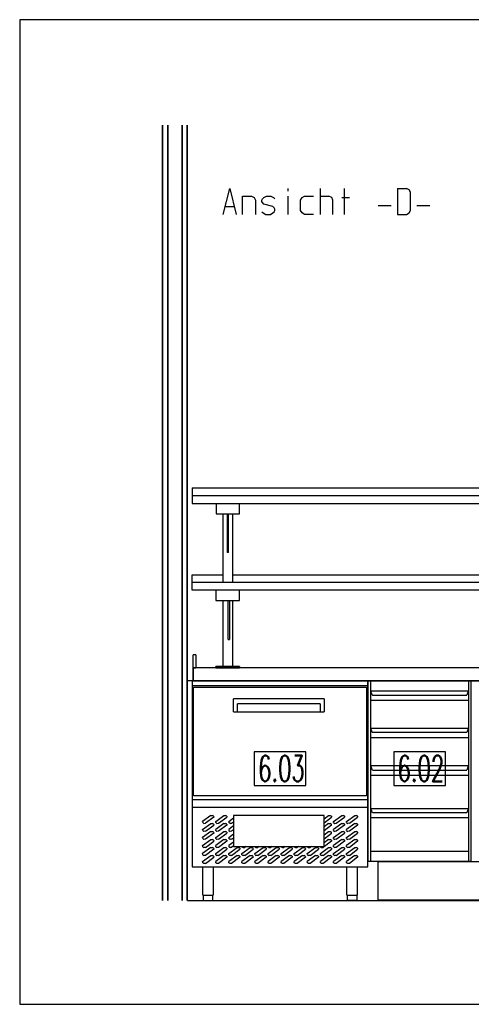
# Model space of a CAD drawing. Header units: millimetres. Extents: x 0 to 40100, y 0 to 29075.
# Tile 96 of 119: x 21910 to 23658, y 9907 to 13717. Entities that reach past the tile are written whole.
import ezdxf

# ---------------------------------------------------------------- set-up
doc = ezdxf.new("R2010")
doc.units = ezdxf.units.MM
doc.header["$MEASUREMENT"] = 0
doc.linetypes.add('AUSGEZOGEN', pattern=[0, 0])
doc.layers.get('0').update_dxf_attribs({"linetype": 'CONTINUOUS'})
for name, color, linetype, true_color in [('ibmp_KT_CNS-Sockel', 7, 'AUSGEZOGEN', 0xff8000), ('ibmp_KT_Einrichtung', 7, 'AUSGEZOGEN', 0x000080), ('ibmp_KT_Geräte_Ansicht', 1, 'AUSGEZOGEN', 0xff0000), ('ibmp_KT_Grundriss', 6, 'AUSGEZOGEN', 0xff00ff), ('ibmp_KT_nötige Mauern', 1, 'AUSGEZOGEN', 0xff0000), ('ibmp_KT_Positionsnummern', 7, 'AUSGEZOGEN', 0x800000)]:
    doc.layers.add(name, color=color, linetype=linetype, true_color=true_color)
doc.layers.add('IBMP_KT_GR', color=7, linetype='AUSGEZOGEN')
doc.styles.get("Standard").update_dxf_attribs({"font": 'TXT.SHX'})

# ---------------------------------------------------------------- blocks, each defined once
blk = doc.blocks.new('BLOCK_00274')
at = {"layer": 'ibmp_KT_Einrichtung', "color": 0, "linetype": 'AUSGEZOGEN', "true_color": 0x000000}
for p, q in [((22577.72, 11905.1), (22577.72, 11845.1)), ((22577.72, 11905.1), (24477.72, 11905.1)), ((24477.72, 11875.1), (22577.72, 11875.1)), ((22577.72, 11845.1), (24477.72, 11845.1)), ((22669.69, 11845.1), (22669.69, 11805.1)), ((22760.35, 11805.1), (22760.35, 11845.1)), ((22669.69, 11805.1), (22760.35, 11805.1)), ((22696.91, 11539.1), (22696.91, 11805.1)), ((22713.2, 11805.1), (22713.2, 11655.1)), ((22717.75, 11655.1), (22717.75, 11805.1)), ((22733.17, 11805.1), (22733.17, 11539.1)), ((22717.75, 11655.1), (22713.2, 11655.1)), ((22577.72, 11569.1), (22696.91, 11569.1)), ((22577.72, 11509.1), (22577.72, 11569.1)), ((22733.17, 11569.1), (24477.72, 11569.1)), ((24477.72, 11539.1), (22577.72, 11539.1)), ((25377.72, 11509.1), (22577.72, 11509.1)), ((22669.61, 11509.1), (22669.61, 11469.1)), ((22760.27, 11469.1), (22760.27, 11509.1)), ((22669.61, 11469.1), (22760.27, 11469.1)), ((22696.79, 11214.1), (22696.79, 11469.1)), ((22716.75, 11319.1), (22716.75, 11469.1)), ((22721.29, 11469.1), (22721.29, 11319.1)), ((22733.07, 11469.1), (22733.07, 11214.1)), ((22716.75, 11319.1), (22721.29, 11319.1)), ((22581.72, 11209.1), (22581.72, 11259.1)), ((22591.72, 11259.1), (22581.72, 11259.1)), ((22591.72, 11259.1), (22591.72, 11209.1)), ((22581.72, 11209.1), (22581.72, 11159.1)), ((22581.72, 11159.1), (22581.72, 11209.1)), ((22581.72, 11209.1), (22591.72, 11209.1)), ((24668.8, 11209.1), (22581.72, 11209.1)), ((24713.04, 11209.1), (22581.72, 11209.1)), ((22760.27, 11214.1), (22669.61, 11214.1)), ((22669.61, 11209.1), (22669.61, 11214.1)), ((22669.61, 11209.1), (22760.27, 11209.1)), ((22760.27, 11214.1), (22760.27, 11209.1)), ((22577.72, 11159.1), (23257.72, 11159.1)), ((22577.72, 11159.1), (22577.72, 10439.09)), ((23257.72, 11139.1), (22577.72, 11139.1)), ((22581.72, 11159.1), (24668.8, 11159.1)), ((22581.72, 11159.1), (24713.04, 11159.1)), ((22582.72, 10714.1), (22582.72, 11134.1)), ((22582.72, 11134.1), (23252.72, 11134.1)), ((23252.72, 11134.1), (23252.72, 10714.1)), ((23257.72, 11159.1), (23657.72, 11159.1)), ((23257.72, 11159.1), (23257.72, 10459.09)), ((23257.72, 10439.09), (23257.72, 11159.1)), ((23268.76, 10459.09), (23268.76, 11159.1)), ((23646.69, 11159.1), (23646.69, 10459.09)), ((23657.72, 10459.09), (23657.72, 11159.1)), ((22737.72, 11039.1), (22737.72, 11089.1)), ((23087.72, 11089.1), (22737.72, 11089.1)), ((23087.72, 11089.1), (23087.72, 11039.1)), ((23274.27, 11105.1), (23268.76, 11119.1)), ((23646.69, 11119.1), (23268.76, 11119.1)), ((23275.37, 11103.1), (23274.27, 11105.1)), ((23275.37, 11103.1), (23640.07, 11103.1)), ((23646.13, 11118.1), (23640.07, 11103.1)), ((23646.13, 11119.1), (23646.13, 11118.1)), ((22752.72, 11039.1), (22752.72, 11069.1)), ((23072.72, 11069.1), (22752.72, 11069.1)), ((23072.72, 11069.1), (23072.72, 11039.1)), ((23268.76, 11084.1), (23646.69, 11084.1)), ((22737.72, 11039.1), (23087.72, 11039.1)), ((23274.27, 10960.1), (23268.76, 10974.1)), ((23646.69, 10974.1), (23268.76, 10974.1)), ((23646.13, 10973.1), (23640.07, 10958.1)), ((23646.13, 10974.1), (23646.13, 10973.1)), ((23268.76, 10939.1), (23646.69, 10939.1)), ((23275.37, 10958.1), (23274.27, 10960.1)), ((23640.07, 10958.1), (23275.37, 10958.1)), ((23274.27, 10815.1), (23268.76, 10829.1)), ((23646.69, 10829.1), (23268.76, 10829.1)), ((23646.13, 10828.1), (23640.07, 10813.1)), ((23646.13, 10829.1), (23646.13, 10828.1)), ((23268.76, 10794.1), (23646.69, 10794.1)), ((23275.37, 10813.1), (23274.27, 10815.1)), ((23275.37, 10813.1), (23640.07, 10813.1)), ((23252.72, 10714.1), (22582.72, 10714.1)), ((22577.72, 10699.1), (23257.72, 10699.1)), ((23257.72, 10669.1), (22577.72, 10669.1)), ((22649.82, 10637.96), (22617.72, 10614.06)), ((22660.9, 10631.26), (22628.8, 10607.36)), ((22649.82, 10637.96), (22656, 10638.1)), ((22660.59, 10635.38), (22656, 10638.1)), ((22660.59, 10635.38), (22660.9, 10631.26)), ((22668.38, 10614.06), (22700.48, 10637.96)), ((22679.47, 10607.36), (22711.57, 10631.26)), ((22700.48, 10637.96), (22706.66, 10638.1)), ((22711.24, 10635.38), (22706.66, 10638.1)), ((22711.24, 10635.38), (22711.57, 10631.26)), ((22737.72, 10638.1), (22737.72, 10518.1)), ((23087.72, 10638.1), (22737.72, 10638.1)), ((23087.72, 10518.1), (23087.72, 10638.1)), ((23087.72, 10624.54), (23105.73, 10637.96)), ((23087.72, 10609.6), (23116.82, 10631.26)), ((23105.73, 10637.96), (23111.91, 10638.1)), ((23111.91, 10638.1), (23116.5, 10635.38)), ((23116.5, 10635.38), (23116.82, 10631.26)), ((23124.29, 10614.06), (23156.39, 10637.96)), ((23135.38, 10607.36), (23167.48, 10631.26)), ((23156.39, 10637.96), (23162.57, 10638.1)), ((23167.15, 10635.38), (23162.57, 10638.1)), ((23167.15, 10635.38), (23167.48, 10631.26)), ((23174.94, 10614.06), (23207.05, 10637.96)), ((23186.03, 10607.36), (23217.72, 10631.26)), ((23207.05, 10637.96), (23213.23, 10638.1)), ((23217.72, 10635.38), (23213.23, 10638.1)), ((23217.72, 10635.38), (23217.72, 10631.26)), ((23274.27, 10650.1), (23268.76, 10664.1)), ((23268.76, 10664.1), (23646.69, 10664.1)), ((23275.37, 10648.1), (23274.27, 10650.1)), ((23640.07, 10648.1), (23275.37, 10648.1)), ((23646.13, 10663.1), (23640.07, 10648.1)), ((23646.13, 10664.1), (23646.13, 10663.1)), ((22618.06, 10609.92), (22617.72, 10614.06)), ((22617.72, 10583.06), (22649.82, 10606.94)), ((22618.06, 10609.92), (22622.63, 10607.14)), ((22622.63, 10607.14), (22628.8, 10607.36)), ((22628.8, 10576.36), (22660.9, 10600.24)), ((22649.82, 10606.94), (22656, 10607.14)), ((22660.59, 10604.38), (22656, 10607.14)), ((22660.59, 10604.38), (22660.9, 10600.24)), ((22668.7, 10609.92), (22668.38, 10614.06)), ((22700.48, 10606.94), (22668.38, 10583.06)), ((22668.7, 10609.92), (22673.29, 10607.14)), ((22673.29, 10607.14), (22679.47, 10607.36)), ((22711.57, 10600.24), (22679.47, 10576.36)), ((22700.48, 10606.94), (22706.66, 10607.14)), ((22711.24, 10604.38), (22706.66, 10607.14)), ((22711.24, 10604.38), (22711.57, 10600.24)), ((22719.03, 10614.06), (22737.72, 10627.96)), ((22719.03, 10614.06), (22719.35, 10609.92)), ((22737.72, 10596.94), (22719.03, 10583.06)), ((22723.94, 10607.14), (22719.35, 10609.92)), ((22723.94, 10607.14), (22730.12, 10607.36)), ((22730.12, 10607.36), (22737.72, 10613.02)), ((23105.73, 10606.94), (23087.72, 10593.54)), ((23116.82, 10600.24), (23087.72, 10578.58)), ((23105.73, 10606.94), (23111.91, 10607.14)), ((23116.5, 10604.38), (23111.91, 10607.14)), ((23116.82, 10600.24), (23116.5, 10604.38)), ((23124.62, 10609.92), (23124.29, 10614.06)), ((23156.39, 10606.94), (23124.29, 10583.06)), ((23124.62, 10609.92), (23129.21, 10607.14)), ((23129.21, 10607.14), (23135.38, 10607.36)), ((23167.48, 10600.24), (23135.38, 10576.36)), ((23156.39, 10606.94), (23162.57, 10607.14)), ((23167.15, 10604.38), (23162.57, 10607.14)), ((23167.15, 10604.38), (23167.48, 10600.24)), ((23175.27, 10609.92), (23174.94, 10614.06)), ((23207.05, 10606.94), (23174.94, 10583.06)), ((23175.27, 10609.92), (23179.85, 10607.14)), ((23186.03, 10607.36), (23179.85, 10607.14)), ((23217.72, 10600.24), (23186.03, 10576.36)), ((23207.05, 10606.94), (23213.23, 10607.14)), ((23217.72, 10604.38), (23213.23, 10607.14)), ((23217.72, 10604.38), (23217.72, 10600.24)), ((23646.69, 10629.1), (23268.76, 10629.1)), ((22618.06, 10578.9), (22617.72, 10583.06)), ((22649.82, 10575.92), (22617.72, 10552.04)), ((22618.06, 10578.9), (22622.63, 10576.14)), ((22628.8, 10576.36), (22622.63, 10576.14)), ((22660.9, 10569.22), (22628.8, 10545.34)), ((22649.82, 10575.92), (22656, 10576.14)), ((22660.59, 10573.36), (22656, 10576.14)), ((22660.59, 10573.36), (22660.9, 10569.22)), ((22668.7, 10578.9), (22668.38, 10583.06)), ((22668.38, 10552.04), (22700.48, 10575.92)), ((22668.7, 10578.9), (22673.29, 10576.14)), ((22679.47, 10576.36), (22673.29, 10576.14)), ((22679.47, 10545.34), (22711.57, 10569.22)), ((22700.48, 10575.92), (22706.66, 10576.14)), ((22711.24, 10573.36), (22706.66, 10576.14)), ((22711.24, 10573.36), (22711.57, 10569.22)), ((22719.03, 10583.06), (22719.35, 10578.9)), ((22719.03, 10552.04), (22737.72, 10565.96)), ((22719.35, 10578.9), (22723.94, 10576.14)), ((22730.12, 10576.36), (22723.94, 10576.14)), ((22737.72, 10582), (22730.12, 10576.36)), ((23087.72, 10562.52), (23105.73, 10575.92)), ((23087.72, 10547.58), (23116.82, 10569.22)), ((23105.73, 10575.92), (23111.91, 10576.14)), ((23111.91, 10576.14), (23116.5, 10573.36)), ((23116.82, 10569.22), (23116.5, 10573.36)), ((23124.62, 10578.9), (23124.29, 10583.06)), ((23124.29, 10552.04), (23156.39, 10575.92)), ((23124.62, 10578.9), (23129.21, 10576.14)), ((23135.38, 10576.36), (23129.21, 10576.14)), ((23135.38, 10545.34), (23167.48, 10569.22)), ((23156.39, 10575.92), (23162.57, 10576.14)), ((23167.15, 10573.36), (23162.57, 10576.14)), ((23167.15, 10573.36), (23167.48, 10569.22)), ((23175.27, 10578.9), (23174.94, 10583.06)), ((23174.94, 10552.04), (23207.05, 10575.92)), ((23175.27, 10578.9), (23179.85, 10576.14)), ((23186.03, 10576.36), (23179.85, 10576.14)), ((23186.03, 10545.34), (23217.72, 10569.22)), ((23207.05, 10575.92), (23213.23, 10576.14)), ((23217.72, 10573.36), (23213.23, 10576.14)), ((23217.72, 10573.36), (23217.72, 10569.22)), ((22618.06, 10547.9), (22617.72, 10552.04)), ((22617.72, 10521.02), (22649.82, 10544.92)), ((22618.06, 10516.88), (22617.72, 10521.02)), ((22618.06, 10547.9), (22622.63, 10545.12)), ((22618.06, 10516.88), (22622.63, 10514.12)), ((22628.8, 10545.34), (22622.63, 10545.12)), ((22628.8, 10514.34), (22660.9, 10538.22)), ((22649.82, 10544.92), (22656, 10545.12)), ((22660.59, 10542.34), (22656, 10545.12)), ((22660.59, 10542.34), (22660.9, 10538.22)), ((22668.7, 10547.9), (22668.38, 10552.04)), ((22700.48, 10544.92), (22668.38, 10521.02)), ((22668.7, 10516.88), (22668.38, 10521.02)), ((22668.7, 10547.9), (22673.29, 10545.12)), ((22668.7, 10516.88), (22673.29, 10514.12)), ((22679.47, 10545.34), (22673.29, 10545.12)), ((22711.57, 10538.22), (22679.47, 10514.34)), ((22700.48, 10544.92), (22706.66, 10545.12)), ((22711.24, 10542.34), (22706.66, 10545.12)), ((22711.24, 10542.34), (22711.57, 10538.22)), ((22719.03, 10552.04), (22719.35, 10547.9)), ((22737.72, 10534.94), (22719.03, 10521.02)), ((22719.03, 10521.02), (22719.35, 10516.88)), ((22723.94, 10545.12), (22719.35, 10547.9)), ((22719.35, 10516.88), (22723.94, 10514.12)), ((22730.12, 10545.34), (22723.94, 10545.12)), ((22730.12, 10545.34), (22737.72, 10551)), ((22737.72, 10519.98), (22730.12, 10514.34)), ((22737.72, 10518.1), (23087.72, 10518.1)), ((22769.92, 10518.1), (22770.02, 10516.88)), ((22770.02, 10516.88), (22774.61, 10514.12)), ((22785.83, 10518.1), (22780.78, 10514.34)), ((22820.58, 10518.1), (22820.68, 10516.88)), ((22820.68, 10516.88), (22825.25, 10514.12)), ((22836.49, 10518.1), (22831.44, 10514.34)), ((22871.23, 10518.1), (22871.33, 10516.88)), ((22871.33, 10516.88), (22875.9, 10514.12)), ((22887.15, 10518.1), (22882.09, 10514.34)), ((22921.89, 10518.1), (22921.99, 10516.88)), ((22921.99, 10516.88), (22926.57, 10514.12)), ((22937.81, 10518.1), (22932.75, 10514.34)), ((22972.55, 10518.1), (22972.65, 10516.88)), ((22972.65, 10516.88), (22977.23, 10514.12)), ((22988.46, 10518.1), (22983.4, 10514.34)), ((23023.2, 10518.1), (23023.3, 10516.88)), ((23023.3, 10516.88), (23027.88, 10514.12)), ((23039.12, 10518.1), (23034.06, 10514.34)), ((23073.96, 10516.88), (23073.86, 10518.1)), ((23073.96, 10516.88), (23078.54, 10514.12)), ((23116.82, 10538.22), (23084.72, 10514.34)), ((23105.73, 10544.92), (23087.72, 10531.52)), ((23105.73, 10544.92), (23111.91, 10545.12)), ((23116.5, 10542.34), (23111.91, 10545.12)), ((23116.5, 10542.34), (23116.82, 10538.22)), ((23124.62, 10547.9), (23124.29, 10552.04)), ((23156.39, 10544.92), (23124.29, 10521.02)), ((23124.62, 10516.88), (23124.29, 10521.02)), ((23124.62, 10547.9), (23129.21, 10545.12)), ((23124.62, 10516.88), (23129.21, 10514.12)), ((23135.38, 10545.34), (23129.21, 10545.12)), ((23167.48, 10538.22), (23135.38, 10514.34)), ((23156.39, 10544.92), (23162.57, 10545.12)), ((23167.15, 10542.34), (23162.57, 10545.12)), ((23167.15, 10542.34), (23167.48, 10538.22)), ((23175.27, 10547.9), (23174.94, 10552.04)), ((23207.05, 10544.92), (23174.94, 10521.02)), ((23175.27, 10516.88), (23174.94, 10521.02)), ((23175.27, 10547.9), (23179.85, 10545.12)), ((23175.27, 10516.88), (23179.85, 10514.12)), ((23186.03, 10545.34), (23179.85, 10545.12)), ((23217.72, 10538.22), (23186.03, 10514.34)), ((23207.05, 10544.92), (23213.23, 10545.12)), ((23217.72, 10542.34), (23213.23, 10545.12)), ((23217.72, 10542.34), (23217.72, 10538.22)), ((22649.82, 10513.9), (22617.72, 10490.02)), ((22618.06, 10485.88), (22617.72, 10490.02)), ((22617.72, 10459), (22649.82, 10482.9)), ((22618.06, 10485.88), (22622.63, 10483.1)), ((22628.8, 10514.34), (22622.63, 10514.12)), ((22628.8, 10483.32), (22622.63, 10483.1)), ((22660.9, 10507.2), (22628.8, 10483.32)), ((22649.82, 10513.9), (22656, 10514.12)), ((22649.82, 10482.9), (22656, 10483.1)), ((22660.59, 10511.36), (22656, 10514.12)), ((22660.59, 10480.34), (22656, 10483.1)), ((22660.59, 10511.36), (22660.9, 10507.2)), ((22660.59, 10480.34), (22660.9, 10476.2)), ((22668.38, 10490.02), (22700.48, 10513.9)), ((22668.7, 10485.88), (22668.38, 10490.02)), ((22700.48, 10482.9), (22668.38, 10459)), ((22668.7, 10485.88), (22673.29, 10483.1)), ((22679.47, 10514.34), (22673.29, 10514.12)), ((22679.47, 10483.32), (22673.29, 10483.1)), ((22679.47, 10483.32), (22711.57, 10507.2)), ((22700.48, 10513.9), (22706.66, 10514.12)), ((22700.48, 10482.9), (22706.66, 10483.1)), ((22711.24, 10511.36), (22706.66, 10514.12)), ((22711.24, 10480.34), (22706.66, 10483.1)), ((22711.24, 10511.36), (22711.57, 10507.2)), ((22711.24, 10480.34), (22711.57, 10476.2)), ((22719.03, 10490.02), (22751.14, 10513.9)), ((22719.35, 10485.88), (22719.03, 10490.02)), ((22751.14, 10482.9), (22719.03, 10459)), ((22719.35, 10485.88), (22723.94, 10483.1)), ((22730.12, 10514.34), (22723.94, 10514.12)), ((22730.12, 10483.32), (22723.94, 10483.1)), ((22730.12, 10483.32), (22762.23, 10507.2)), ((22751.14, 10513.9), (22757.32, 10514.12)), ((22751.14, 10482.9), (22757.32, 10483.1)), ((22761.91, 10511.36), (22757.32, 10514.12)), ((22761.91, 10480.34), (22757.32, 10483.1)), ((22761.91, 10511.36), (22762.23, 10507.2)), ((22761.91, 10480.34), (22762.23, 10476.2)), ((22769.69, 10490.02), (22801.79, 10513.9)), ((22770.02, 10485.88), (22769.69, 10490.02)), ((22801.79, 10482.9), (22769.69, 10459)), ((22770.02, 10485.88), (22774.61, 10483.1)), ((22774.61, 10514.12), (22780.78, 10514.34)), ((22780.78, 10483.32), (22774.61, 10483.1)), ((22780.78, 10483.32), (22812.88, 10507.2)), ((22801.79, 10513.9), (22807.97, 10514.12)), ((22801.79, 10482.9), (22807.97, 10483.1)), ((22812.55, 10511.36), (22807.97, 10514.12)), ((22812.55, 10480.34), (22807.97, 10483.1)), ((22812.55, 10511.36), (22812.88, 10507.2)), ((22812.55, 10480.34), (22812.88, 10476.2)), ((22820.35, 10490.02), (22852.45, 10513.9)), ((22820.68, 10485.88), (22820.35, 10490.02)), ((22852.45, 10482.9), (22820.35, 10459)), ((22820.68, 10485.88), (22825.25, 10483.1)), ((22825.25, 10514.12), (22831.44, 10514.34)), ((22831.44, 10483.32), (22825.25, 10483.1)), ((22831.44, 10483.32), (22863.54, 10507.2)), ((22852.45, 10513.9), (22858.63, 10514.12)), ((22852.45, 10482.9), (22858.63, 10483.1)), ((22863.2, 10511.36), (22858.63, 10514.12)), ((22863.2, 10480.34), (22858.63, 10483.1)), ((22863.2, 10511.36), (22863.54, 10507.2)), ((22863.2, 10480.34), (22863.54, 10476.2)), ((22871, 10490.02), (22903.1, 10513.9)), ((22871.33, 10485.88), (22871, 10490.02)), ((22903.1, 10482.9), (22871, 10459)), ((22871.33, 10485.88), (22875.9, 10483.1)), ((22875.9, 10514.12), (22882.09, 10514.34)), ((22882.09, 10483.32), (22875.9, 10483.1)), ((22882.09, 10483.32), (22914.21, 10507.2)), ((22903.1, 10513.9), (22909.29, 10514.12)), ((22903.1, 10482.9), (22909.29, 10483.1)), ((22913.87, 10511.36), (22909.29, 10514.12)), ((22913.87, 10480.34), (22909.29, 10483.1)), ((22913.87, 10511.36), (22914.21, 10507.2)), ((22913.87, 10480.34), (22914.21, 10476.2)), ((22921.66, 10490.02), (22953.76, 10513.9)), ((22921.99, 10485.88), (22921.66, 10490.02)), ((22953.76, 10482.9), (22921.66, 10459)), ((22921.99, 10485.88), (22926.57, 10483.1)), ((22926.57, 10514.12), (22932.75, 10514.34)), ((22932.75, 10483.32), (22926.57, 10483.1)), ((22932.75, 10483.32), (22964.85, 10507.2)), ((22953.76, 10513.9), (22959.94, 10514.12)), ((22953.76, 10482.9), (22959.94, 10483.1)), ((22964.53, 10511.36), (22959.94, 10514.12)), ((22964.53, 10480.34), (22959.94, 10483.1)), ((22964.53, 10511.36), (22964.85, 10507.2)), ((22964.53, 10480.34), (22964.85, 10476.2)), ((22972.32, 10490.02), (23004.42, 10513.9)), ((22972.65, 10485.88), (22972.32, 10490.02)), ((23004.42, 10482.9), (22972.32, 10459)), ((22972.65, 10485.88), (22977.23, 10483.1)), ((22977.23, 10514.12), (22983.4, 10514.34)), ((22983.4, 10483.32), (22977.23, 10483.1)), ((22983.4, 10483.32), (23015.5, 10507.2)), ((23004.42, 10513.9), (23010.6, 10514.12)), ((23004.42, 10482.9), (23010.6, 10483.1)), ((23015.18, 10511.36), (23010.6, 10514.12)), ((23015.18, 10480.34), (23010.6, 10483.1)), ((23015.18, 10511.36), (23015.5, 10507.2)), ((23015.18, 10480.34), (23015.5, 10476.2)), ((23022.97, 10490.02), (23055.08, 10513.9)), ((23023.3, 10485.88), (23022.97, 10490.02)), ((23055.08, 10482.9), (23022.97, 10459)), ((23023.3, 10485.88), (23027.88, 10483.1)), ((23027.88, 10514.12), (23034.06, 10514.34)), ((23034.06, 10483.32), (23027.88, 10483.1)), ((23034.06, 10483.32), (23066.17, 10507.2)), ((23055.08, 10513.9), (23061.26, 10514.12)), ((23055.08, 10482.9), (23061.26, 10483.1)), ((23065.84, 10511.36), (23061.26, 10514.12)), ((23065.84, 10480.34), (23061.26, 10483.1)), ((23065.84, 10511.36), (23066.17, 10507.2)), ((23065.84, 10480.34), (23066.17, 10476.2)), ((23073.63, 10490.02), (23105.73, 10513.9)), ((23073.96, 10485.88), (23073.63, 10490.02)), ((23105.73, 10482.9), (23073.63, 10459)), ((23073.96, 10485.88), (23078.54, 10483.1)), ((23078.54, 10514.12), (23084.72, 10514.34)), ((23084.72, 10483.32), (23078.54, 10483.1)), ((23084.72, 10483.32), (23116.82, 10507.2)), ((23105.73, 10513.9), (23111.91, 10514.12)), ((23105.73, 10482.9), (23111.91, 10483.1)), ((23116.5, 10511.36), (23111.91, 10514.12)), ((23116.5, 10480.34), (23111.91, 10483.1)), ((23116.5, 10511.36), (23116.82, 10507.2)), ((23116.5, 10480.34), (23116.82, 10476.2)), ((23124.29, 10490.02), (23156.39, 10513.9)), ((23124.62, 10485.88), (23124.29, 10490.02)), ((23156.39, 10482.9), (23124.29, 10459)), ((23124.62, 10485.88), (23129.21, 10483.1)), ((23135.38, 10514.34), (23129.21, 10514.12)), ((23135.38, 10483.32), (23129.21, 10483.1)), ((23135.38, 10483.32), (23167.48, 10507.2)), ((23156.39, 10513.9), (23162.57, 10514.12)), ((23156.39, 10482.9), (23162.57, 10483.1)), ((23167.15, 10511.36), (23162.57, 10514.12)), ((23167.15, 10480.34), (23162.57, 10483.1)), ((23167.15, 10511.36), (23167.48, 10507.2)), ((23167.15, 10480.34), (23167.48, 10476.2)), ((23174.94, 10490.02), (23207.05, 10513.9)), ((23175.27, 10485.88), (23174.94, 10490.02)), ((23207.05, 10482.9), (23174.94, 10459)), ((23175.27, 10485.88), (23179.85, 10483.1)), ((23186.03, 10514.34), (23179.85, 10514.12)), ((23186.03, 10483.32), (23179.85, 10483.1)), ((23186.03, 10483.32), (23217.72, 10507.2)), ((23207.05, 10513.9), (23213.23, 10514.12)), ((23207.05, 10482.9), (23213.23, 10483.1)), ((23217.72, 10511.36), (23213.23, 10514.12)), ((23217.72, 10480.34), (23213.23, 10483.1)), ((23217.72, 10511.36), (23217.72, 10507.2)), ((23217.72, 10480.34), (23217.72, 10476.2)), ((23268.76, 10499.1), (23646.69, 10499.1)), ((22618.06, 10454.86), (22617.72, 10459)), ((22622.63, 10452.1), (22618.06, 10454.86)), ((22628.8, 10452.32), (22622.63, 10452.1)), ((22628.8, 10452.32), (22660.9, 10476.2)), ((22668.7, 10454.86), (22668.38, 10459)), ((22673.29, 10452.1), (22668.7, 10454.86)), ((22679.47, 10452.32), (22673.29, 10452.1)), ((22711.57, 10476.2), (22679.47, 10452.32)), ((22719.35, 10454.86), (22719.03, 10459)), ((22723.94, 10452.1), (22719.35, 10454.86)), ((22730.12, 10452.32), (22723.94, 10452.1)), ((22762.23, 10476.2), (22730.12, 10452.32)), ((22770.02, 10454.86), (22769.69, 10459)), ((22774.61, 10452.1), (22770.02, 10454.86)), ((22780.78, 10452.32), (22774.61, 10452.1)), ((22812.88, 10476.2), (22780.78, 10452.32)), ((22820.68, 10454.86), (22820.35, 10459)), ((22825.25, 10452.1), (22820.68, 10454.86)), ((22831.44, 10452.32), (22825.25, 10452.1)), ((22863.54, 10476.2), (22831.44, 10452.32)), ((22871.33, 10454.86), (22871, 10459)), ((22875.9, 10452.1), (22871.33, 10454.86)), ((22882.09, 10452.32), (22875.9, 10452.1)), ((22914.21, 10476.2), (22882.09, 10452.32)), ((22921.99, 10454.86), (22921.66, 10459)), ((22926.57, 10452.1), (22921.99, 10454.86)), ((22932.75, 10452.32), (22926.57, 10452.1)), ((22964.85, 10476.2), (22932.75, 10452.32)), ((22972.65, 10454.86), (22972.32, 10459)), ((22977.23, 10452.1), (22972.65, 10454.86)), ((22983.4, 10452.32), (22977.23, 10452.1)), ((23015.5, 10476.2), (22983.4, 10452.32)), ((23023.3, 10454.86), (23022.97, 10459)), ((23027.88, 10452.1), (23023.3, 10454.86)), ((23034.06, 10452.32), (23027.88, 10452.1)), ((23066.17, 10476.2), (23034.06, 10452.32)), ((23073.96, 10454.86), (23073.63, 10459)), ((23078.54, 10452.1), (23073.96, 10454.86)), ((23084.72, 10452.32), (23078.54, 10452.1)), ((23116.82, 10476.2), (23084.72, 10452.32)), ((23124.62, 10454.86), (23124.29, 10459)), ((23129.21, 10452.1), (23124.62, 10454.86)), ((23135.38, 10452.32), (23129.21, 10452.1)), ((23167.48, 10476.2), (23135.38, 10452.32)), ((23175.27, 10454.86), (23174.94, 10459)), ((23179.85, 10452.1), (23175.27, 10454.86)), ((23186.03, 10452.32), (23179.85, 10452.1)), ((23217.72, 10476.2), (23186.03, 10452.32)), ((23657.72, 10459.09), (23257.72, 10459.09)), ((22577.72, 10439.09), (23257.72, 10439.09)), ((22618.72, 10329.09), (22618.72, 10439.09)), ((22658.72, 10439.09), (22658.72, 10329.09)), ((23176.72, 10329.09), (23176.72, 10439.09)), ((23216.72, 10439.09), (23216.72, 10329.09)), ((22618.72, 10329.09), (22658.72, 10329.09)), ((22620.72, 10309.09), (22620.72, 10329.09)), ((22656.72, 10329.09), (22656.72, 10309.09)), ((23176.72, 10329.09), (23216.72, 10329.09)), ((23178.72, 10309.09), (23178.72, 10329.09)), ((23214.72, 10329.09), (23214.72, 10309.09)), ((22620.72, 10309.09), (22656.72, 10309.09)), ((23214.72, 10309.09), (23178.72, 10309.09))]:
    blk.add_line(p, q, dxfattribs=at)
at = {"layer": 'ibmp_KT_Grundriss', "color": 0, "linetype": 'AUSGEZOGEN', "true_color": 0x000000}
for p, q in [((22463.1, 13309.1), (22463.1, 10309.09)), ((22463.1, 10309.09), (22463.1, 13309.1)), ((22483.1, 13309.1), (22483.1, 10309.09)), ((22483.1, 10309.09), (22483.1, 13309.1)), ((22538.1, 13309.1), (22538.1, 10309.09)), ((22538.1, 10309.09), (22538.1, 13309.1)), ((22558.1, 13309.1), (22558.1, 10309.09)), ((22558.1, 10309.09), (22558.1, 13309.1))]:
    blk.add_line(p, q, dxfattribs=at)
at = {"layer": 'ibmp_KT_nötige Mauern', "color": 0, "linetype": 'AUSGEZOGEN', "true_color": 0x000000}
for p, q in [((22559.72, 10309.09), (22559.72, 11159.1)), ((25407.72, 11159.1), (22559.72, 11159.1)), ((22559.72, 10309.09), (25407.72, 10309.09))]:
    blk.add_line(p, q, dxfattribs=at)
at = {"layer": 'ibmp_KT_Positionsnummern', "color": 0, "linetype": 'AUSGEZOGEN', "true_color": 0x000000}
for p, q in [((22817.78, 10884.1), (22817.78, 10754.1)), ((23017.65, 10884.1), (22817.78, 10884.1)), ((23017.65, 10754.1), (23017.65, 10884.1)), ((23357.78, 10884.1), (23357.78, 10754.1)), ((23557.65, 10884.1), (23357.78, 10884.1)), ((23557.65, 10754.1), (23557.65, 10884.1)), ((22817.78, 10754.1), (23017.65, 10754.1)), ((23357.78, 10754.1), (23557.65, 10754.1))]:
    blk.add_line(p, q, dxfattribs=at)
at = {"color": 0, "true_color": 0x000000}
blk.add_attdef('', (0, 0), '', height=1, dxfattribs=at)
blk = doc.blocks.new('BLOCK_00485')
at = {"layer": 'ibmp_KT_Geräte_Ansicht', "color": 0, "linetype": 'AUSGEZOGEN', "true_color": 0x000000}
for p, q in [((22697.35, 12963.6), (22722.68, 13063.6)), ((22722.68, 13063.6), (22747.35, 12963.6)), ((22772.35, 13033.6), (22807.02, 13033.6)), ((22772.35, 12963.6), (22772.35, 13033.6)), ((22807.02, 13033.6), (22817.68, 13028.93)), ((22854.68, 13028.93), (22864.68, 13033.6)), ((22864.68, 13033.6), (22882.02, 13033.6)), ((22882.02, 13033.6), (22892.68, 13028.93)), ((22947.68, 13063.6), (22947.68, 13053.6)), ((22947.68, 13033.6), (22947.68, 12963.6)), ((23002.68, 13028.93), (23012.02, 13033.6)), ((23012.02, 13033.6), (23047.35, 13033.6)), ((23072.35, 13063.6), (23072.35, 12963.6)), ((23072.35, 13033.6), (23107.02, 13033.6)), ((23117.68, 13028.93), (23107.02, 13033.6)), ((23166.68, 12963.6), (23166.68, 13063.6)), ((23372.35, 13063.6), (23407.02, 13063.6)), ((23372.35, 13063.6), (23372.35, 12963.6)), ((23417.68, 13058.26), (23407.02, 13063.6)), ((23422.35, 13048.93), (23417.68, 13058.26)), ((23422.35, 12978.26), (23422.35, 13048.93)), ((22704.68, 12993.6), (22740.02, 12993.6)), ((22817.68, 13028.93), (22822.35, 13018.26)), ((22822.35, 13018.26), (22822.35, 12963.6)), ((22847.35, 13018.26), (22850.02, 13023.6)), ((22847.35, 13013.6), (22847.35, 13018.26)), ((22850.02, 13008.93), (22847.35, 13013.6)), ((22850.02, 13023.6), (22854.68, 13028.93)), ((22854.68, 13003.6), (22850.02, 13008.93)), ((22890.02, 12993.6), (22854.68, 13003.6)), ((22894.68, 12988.93), (22890.02, 12993.6)), ((22897.35, 13023.6), (22892.68, 13028.93)), ((22997.35, 13018.26), (23002.68, 13028.93)), ((22997.35, 12978.26), (22997.35, 13018.26)), ((23122.35, 13018.26), (23117.68, 13028.93)), ((23122.35, 12963.6), (23122.35, 13018.26)), ((23156.68, 13028.93), (23186.68, 13028.93)), ((23297.35, 12998.26), (23347.35, 12998.26)), ((23447.35, 12998.26), (23497.35, 12998.26)), ((22847.35, 12973.6), (22852.68, 12968.93)), ((22852.68, 12968.93), (22862.02, 12963.6)), ((22862.02, 12963.6), (22880.02, 12963.6)), ((22880.02, 12963.6), (22890.02, 12968.93)), ((22890.02, 12968.93), (22894.68, 12973.6)), ((22897.35, 12983.6), (22894.68, 12988.93)), ((22894.68, 12973.6), (22897.35, 12978.26)), ((22897.35, 12978.26), (22897.35, 12983.6)), ((23002.68, 12968.93), (22997.35, 12978.26)), ((23012.02, 12963.6), (23002.68, 12968.93)), ((23047.35, 12963.6), (23012.02, 12963.6)), ((23372.35, 12963.6), (23407.02, 12963.6)), ((23407.02, 12963.6), (23417.68, 12968.93)), ((23417.68, 12968.93), (23422.35, 12978.26))]:
    blk.add_line(p, q, dxfattribs=at)
at = {"color": 0, "true_color": 0x000000}
blk.add_attdef('', (0, 0), '', height=1, dxfattribs=at)

msp = doc.modelspace()

# ---------------------------------------------------------------- linework, layer by layer
at = {"layer": 'ibmp_KT_CNS-Sockel', "color": 0, "linetype": 'AUSGEZOGEN', "true_color": 0x000000}
for p, q in [((23296.75, 10460.09), (25819.75, 10460.09)), ((23296.75, 10310.09), (23296.75, 10460.09)), ((25819.75, 10310.09), (23296.75, 10310.09))]:
    msp.add_line(p, q, dxfattribs=at)
at = {"layer": 'ibmp_KT_Geräte_Ansicht', "color": 0, "linetype": 'AUSGEZOGEN', "true_color": 0x000000}
for p, q in [((21909.71, 13716.94), (21909.71, 9906.94)), ((26738.71, 13716.94), (21909.71, 13716.94)), ((21909.71, 9906.94), (26738.71, 9906.94))]:
    msp.add_line(p, q, dxfattribs=at)

# ---------------------------------------------------------------- block references
at = {"layer": 'ibmp_KT_Geräte_Ansicht', "color": 0, "true_color": 0x000000}
msp.add_blockref('BLOCK_00485', (0, 0), dxfattribs=at)
at = {"layer": 'IBMP_KT_GR', "color": 0, "true_color": 0x000000}
msp.add_blockref('BLOCK_00274', (0, 0), dxfattribs=at)

# ---------------------------------------------------------------- texts
at = {"layer": 'ibmp_KT_Positionsnummern', "color": 0, "true_color": 0x000000, "width": 0.6}
for s, p in [('6.03', (22832.78, 10769.1)), ('6.02', (23372.78, 10769.1))]:
    msp.add_text(s, height=100, dxfattribs=at).set_placement(p)

doc.saveas('drawing.dxf')
